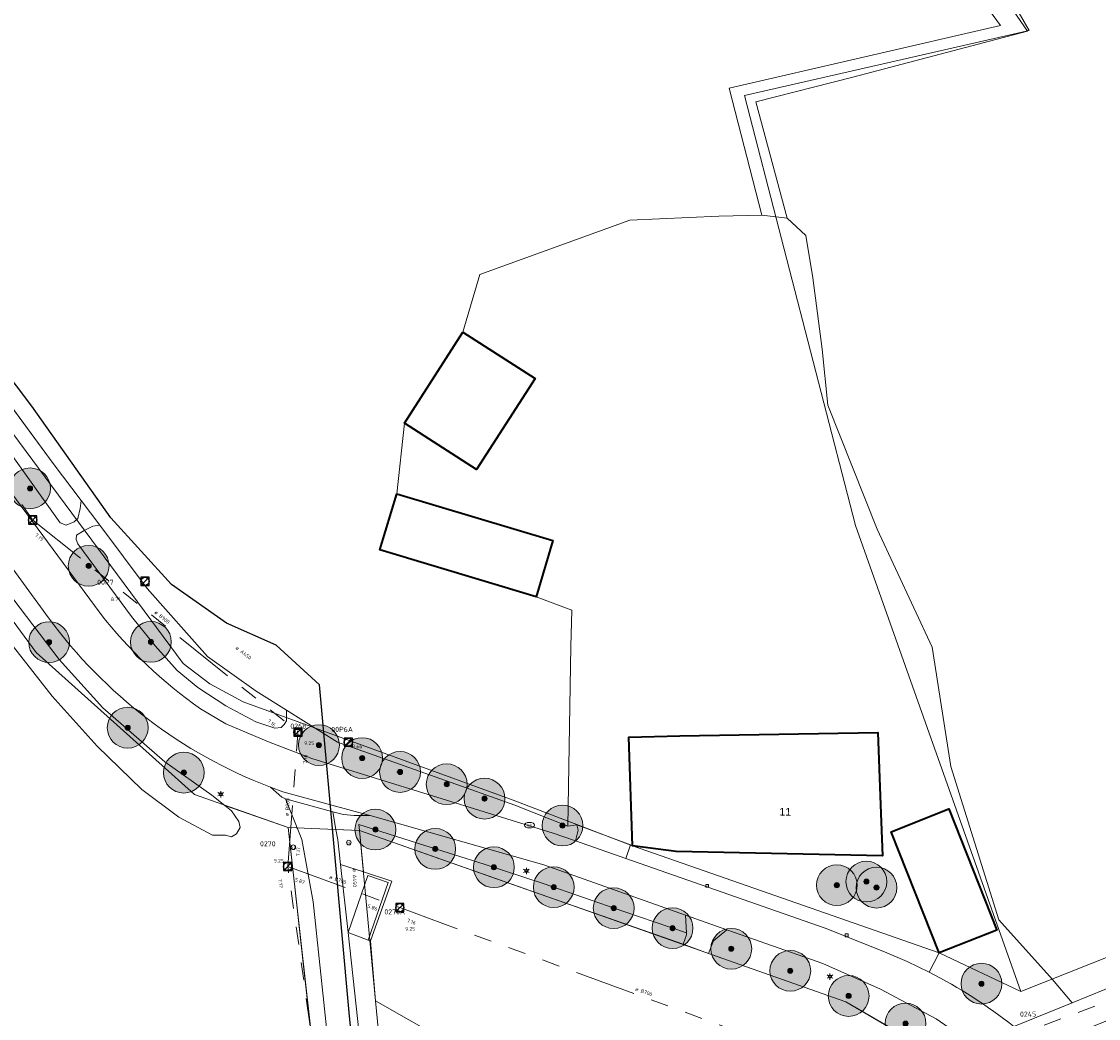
# Model space of a CAD drawing. Header units: metres. Extents: x 163628 to 167855, y 402678 to 405435.
# Tile 175 of 256: x 164832 to 164938, y 403471 to 403569. Entities that reach past the tile are written whole.
import ezdxf
from ezdxf.enums import TextEntityAlignment as Align

# ---------------------------------------------------------------- set-up
doc = ezdxf.new("R2010")
doc.units = ezdxf.units.M
doc.linetypes.add('X-CA190022.004-UO-WHM_Riolering gemeente_NLCS_v0.2$0$RI-GWA', pattern=[18.45, 6, -1.8, 1.75, -1.8, 1.75, -1.8, 1.75, -1.8])
doc.layers.get('0').update_dxf_attribs({"lineweight": 25})
for name, color, linetype, lineweight in [('X-CA190022.004-UO-BGT_Ondergrond$0$GE_201_SHDHek_Lijn_GEM', 253, 'X-CA190022.004-UO-BGT_Ondergrond$0$Hekwerk', 9), ('X-CA190022.004-UO-BGT_Ondergrond$0$GE_203_VGOHaag_Lijn_GEM', 253, 'X-CA190022.004-UO-BGT_Ondergrond$0$Heg', 9), ('X-CA190022.004-UO-BGT_Ondergrond$0$GE_314_WGDRijbaanLokaleweg_Vlak_GEM', 253, 'Continuous', 9), ('X-CA190022.004-UO-BGT_Ondergrond$0$GE_322_WGDInrit_Vlak_GEM', 253, 'Continuous', 9), ('X-CA190022.004-UO-BGT_Ondergrond$0$GE_363_OWGBerm_openverharding_Vlak_GEM', 253, 'Continuous', 9), ('X-CA190022.004-UO-BGT_Ondergrond$0$GE_364_OWGBerm_halfverhard_Vlak_GEM', 253, 'Continuous', 9), ('X-CA190022.004-UO-BGT_Ondergrond$0$GE_367_OWGBerm_groenvoorziening_grasenk_GEM', 253, 'Continuous', 9), ('X-CA190022.004-UO-BGT_Ondergrond$0$GE_401_OTDErf_Vlak_GEM', 253, 'Continuous', 9), ('X-CA190022.004-UO-BGT_Ondergrond$0$GE_4502_GBKN_Huisnummer_Lijn_GEM', 7, 'Continuous', 9), ('X-CA190022.004-UO-BGT_Ondergrond$0$GE_457_BTDHoutwal_Vlak_GEM', 253, 'Continuous', 9), ('X-CA190022.004-UO-BGT_Ondergrond$0$GE_476_BTDGraslandagrarisch_Vlak_GEM', 253, 'Continuous', 9), ('X-CA190022.004-UO-BGT_Ondergrond$0$GE_477_BTDGroenvoorziening_Vlak_GEM', 253, 'Continuous', 9), ('X-CA190022.004-UO-BGT_Ondergrond$0$GE_491_VGOHaag_Inrichtend_Vlak_GEM', 253, 'Continuous', 9), ('X-CA190022.004-UO-BGT_Ondergrond$0$GE_523_WTDGreppel_drogesloot_Vlak_GEM', 253, 'Continuous', 9), ('X-CA190022.004-UO-BGT_Ondergrond$0$GE_601_PNDgrondvlakpand_Vlak_MV_GEM', 34, 'Continuous', 35), ('X-CA190022.004-UO-BGT_Ondergrond$0$GE_814_BRDVerkeersbord_Punt_GEM', 253, 'Continuous', 9), ('X-CA190022.004-UO-BGT_Ondergrond$0$GE_861_PALLichtmast_Punt_GEM', 253, 'Continuous', 9), ('X-CA190022.004-UO-BGT_Ondergrond$0$GE_882_PutBrandkraan_Punt_GEM', 253, 'Continuous', 9), ('X-CA190022.004-UO-BGT_Ondergrond$0$GE_885_PutInspectieofRioolput_Punt_GEM', 253, 'Continuous', 9), ('X-CA190022.004-UO-BGT_Ondergrond$0$GE_886_PutKolk_Punt_GEM', 253, 'Continuous', 9), ('X-CA190022.004-UO-BGT_Ondergrond$0$N-WE-RI-PUT_INSPECTIE-S', 253, 'Continuous', 9), ('X-CA190022.004-UO-DWM_Beplanting$0$B-WE-GR-BOOM-S AFKOMSTIG UIT BGT', 252, 'Continuous', 0), ('X-CA190022.004-UO-KAD_Percelen$0$B-WE-KG-GRENS_PERCEEL-GV', 150, 'Continuous', 9), ('X-CA190022.004-UO-WHM_Riolering gemeente - drukleidingen_v0.1$0$Riool_onder_druk_asbestcement_leidingen_450_hgml', 214, 'X-CA190022.004-UO-WHM_Riolering gemeente - drukleidingen_v0.1$0$1-200 PERSLEIDING', 25), ('X-CA190022.004-UO-WHM_Riolering gemeente_NLCS_v0.2$0$B-WE-RI-BOB-T18', 214, 'Continuous', 15), ('X-CA190022.004-UO-WHM_Riolering gemeente_NLCS_v0.2$0$B-WE-RI-DIAMETER-T18', 214, 'Continuous', 15), ('X-CA190022.004-UO-WHM_Riolering gemeente_NLCS_v0.2$0$B-WE-RI-GWA_TRANSPORTLEIDING-G', 214, 'X-CA190022.004-UO-WHM_Riolering gemeente_NLCS_v0.2$0$RI-GWA', 15), ('X-CA190022.004-UO-WHM_Riolering gemeente_NLCS_v0.2$0$B-WE-RI-PUT-S', 214, 'Continuous', 15), ('X-CA190022.004-UO-WHM_Riolering gemeente_NLCS_v0.2$0$B-WE-RI-PUTDEKSELHOOGTE-T18', 214, 'Continuous', 15), ('X-CA190022.004-UO-WHM_Riolering gemeente_NLCS_v0.2$0$B-WE-RI-PUTNUMMER-T25', 214, 'Continuous', 15)]:
    doc.layers.add(name, color=color, linetype=linetype, lineweight=lineweight)
doc.layers.add('X-CA190022.004-UO-DWM_Beplanting$0$B-WE-GR-BOOM-S AFKOMSTIG UIT BOMENBESTAND GEMEENTE', color=252, linetype='Continuous')
doc.layers.add('X-CA190022.004-UO-DWM_Beplanting$0$N-GV-GR-GRAS-A-200', color=7, linetype='Continuous')
doc.styles.add('X-CA190022.004-UO-BGT_Ondergrond$0$BGT_NAR', font='arial.ttf', dxfattribs={"height": 1})
doc.styles.add('X-CA190022.004-UO-BGT_Ondergrond$0$NLCS-ISO', font='NLCS-ISO.ttf')
doc.styles.add('X-CA190022.004-UO-WHM_Riolering gemeente - drukleidingen_v0.1$0$NLCS-ISO', font='NLCS-ISO.ttf')
doc.styles.add('X-CA190022.004-UO-WHM_Riolering gemeente_NLCS_v0.2$0$NLCS-ISO-M200-T18', font='NLCS-ISO.ttf', dxfattribs={"height": 0.36})
doc.styles.add('X-CA190022.004-UO-WHM_Riolering gemeente_NLCS_v0.2$0$NLCS-ISO-M200-T25', font='NLCS-ISO.ttf', dxfattribs={"height": 0.5})
doc.linetypes.add('X-CA190022.004-UO-BGT_Ondergrond$0$Heg', pattern='A,5,-1.5,[2,dgnlstyle-meierijstad.shx,S=0.007937,R=45,X=0,Y=0],-1.5', length=8)
doc.linetypes.add('X-CA190022.004-UO-BGT_Ondergrond$0$Hekwerk', pattern='A,5,-1.5,[2,dgnlstyle-Veghel.shx,S=0.007937,R=0,X=0,Y=0],-1.5', length=8)
doc.linetypes.add('X-CA190022.004-UO-WHM_Riolering gemeente - drukleidingen_v0.1$0$1-200 PERSLEIDING', pattern='A,1.5,-0.6,["PERS",X-CA190022.004-UO-WHM_Riolering gemeente - drukleidingen_v0.1$0$NLCS-ISO,S=0.24,R=0,X=-0.5,Y=-0.12],-0.65', length=2.75)

# ---------------------------------------------------------------- blocks, each defined once
blk = doc.blocks.new('X-CA190022.004-UO-BGT_Ondergrond$0$SRI-KOLK-SO')
at = {"color": 0, "linetype": 'ByBlock', "lineweight": 18}
blk.add_lwpolyline([(-1.125, -1.125), (1.125, -1.125), (1.125, 1.125), (-1.125, 1.125)], close=True, dxfattribs=at)
at = {"color": 0, "linetype": 'ByBlock', "lineweight": 18, "style": 'X-CA190022.004-UO-BGT_Ondergrond$0$NLCS-ISO'}
blk.add_text('k', height=1.5, dxfattribs=at).set_placement((0, 0), align=Align.MIDDLE_CENTER)
blk = doc.blocks.new('X-CA190022.004-UO-BGT_Ondergrond$0$IMGEOKolk')
at = {"xscale": 5, "yscale": 5, "zscale": 5}
blk.add_blockref('X-CA190022.004-UO-BGT_Ondergrond$0$SRI-KOLK-SO', (0, 0), dxfattribs=at)
blk = doc.blocks.new('X-CA190022.004-UO-BGT_Ondergrond$0$SKL-WATER_BRANDKRAAN_BRANDPUT-SO')
at = {"color": 0, "linetype": 'ByBlock', "lineweight": 18}
blk.add_ellipse((0, 0), major_axis=(2.5, 0), ratio=0.54, dxfattribs=at)
at = {"color": 0, "linetype": 'ByBlock', "lineweight": 18, "style": 'X-CA190022.004-UO-BGT_Ondergrond$0$NLCS-ISO'}
blk.add_text('bk', height=1.5, dxfattribs=at).set_placement((0.16, 0), align=Align.MIDDLE_CENTER)
blk = doc.blocks.new('X-CA190022.004-UO-BGT_Ondergrond$0$IMGEOBrandkraanput')
at = {"xscale": 5, "yscale": 5, "zscale": 5}
blk.add_blockref('X-CA190022.004-UO-BGT_Ondergrond$0$SKL-WATER_BRANDKRAAN_BRANDPUT-SO', (0, 0), dxfattribs=at)
blk = doc.blocks.new('X-CA190022.004-UO-BGT_Ondergrond$0$SIE-WEG_PAAL_VERKEERSBORD-SO')
at = {"linetype": 'ByBlock', "lineweight": 18}
blk.add_circle((0, 0), 1.5, dxfattribs=at)
at = {"linetype": 'ByBlock', "lineweight": 18, "style": 'X-CA190022.004-UO-BGT_Ondergrond$0$NLCS-ISO'}
blk.add_text('vb', height=1.5, dxfattribs=at).set_placement((0, 0.13), align=Align.MIDDLE_CENTER)
blk = doc.blocks.new('X-CA190022.004-UO-BGT_Ondergrond$0$IMGEOVerkeersbord')
at = {"xscale": 5, "yscale": 5, "zscale": 5}
blk.add_blockref('X-CA190022.004-UO-BGT_Ondergrond$0$SIE-WEG_PAAL_VERKEERSBORD-SO', (0, 0), dxfattribs=at)
blk = doc.blocks.new('X-CA190022.004-UO-BGT_Ondergrond$0$SRI-PUT_INSPECTIEPUT_RIOOLPUT-SO')
at = {"color": 0, "linetype": 'ByBlock', "lineweight": 18}
blk.add_lwpolyline([(-1.12, -1.12), (1.12, -1.12), (1.12, 1.12), (-1.12, 1.12)], close=True, dxfattribs=at)
at = {"color": 0, "linetype": 'ByBlock', "lineweight": 18, "style": 'X-CA190022.004-UO-BGT_Ondergrond$0$NLCS-ISO'}
blk.add_text('r', height=1.5, dxfattribs=at).set_placement((0, 0.28), align=Align.MIDDLE_CENTER)
blk = doc.blocks.new('X-CA190022.004-UO-BGT_Ondergrond$0$IMGEOInspectierioolput')
at = {"layer": 'X-CA190022.004-UO-BGT_Ondergrond$0$N-WE-RI-PUT_INSPECTIE-S', "xscale": 10, "yscale": 10, "zscale": 10}
blk.add_blockref('X-CA190022.004-UO-BGT_Ondergrond$0$SRI-PUT_INSPECTIEPUT_RIOOLPUT-SO', (0, 0), dxfattribs=at)
blk = doc.blocks.new('X-CA190022.004-UO-BGT_Ondergrond$0$N-SIE-WEG_LICHTMAST-SO')
h = blk.add_hatch(color=256)
h.paths.add_polyline_path([(1.16, 0.5, 0.658505), (-1.16, 0.5)])
h.paths.add_polyline_path([(-1.16, -0.5, 0.658505), (1.16, -0.5)])
at = {"flags": 128}
for points in [[(-2.19, 1.27), (-1.1, 0.63)], [(-1.16, 0.5), (1.16, 0.5)], [(0, 1.27), (0, 2.53)], [(1.1, 0.63), (2.19, 1.27)], [(-2.19, -1.27), (-1.1, -0.63)], [(-1.16, -0.5), (1.16, -0.5)], [(0, -1.27), (0, -2.53)], [(2.19, -1.27), (1.1, -0.63)]]:
    blk.add_lwpolyline(points, dxfattribs=at)
at = {"ltscale": 0.5}
blk.add_circle((0, 0), 1.27, dxfattribs=at)
at = {"style": 'X-CA190022.004-UO-BGT_Ondergrond$0$NLCS-ISO'}
blk.add_attdef('TYPE', text='', height=1.8, dxfattribs=at).set_placement((0, 2.53), align=Align.BOTTOM_CENTER)
blk = doc.blocks.new('X-CA190022.004-UO-BGT_Ondergrond$0$IMGEOLichtmastpaal')
at = {"xscale": 5, "yscale": 5, "zscale": 5}
blk.add_blockref('X-CA190022.004-UO-BGT_Ondergrond$0$N-SIE-WEG_LICHTMAST-SO', (0, 6.4), dxfattribs=at)
blk = doc.blocks.new('X-CA190022.004-UO-WHM_Riolering gemeente_NLCS_v0.2$0$B-SRI-PUT_BETON-SO')
blk.add_line((-1.41, -1.41), (1.41, 1.41))
at = {"lineweight": -3, "flags": 128}
blk.add_lwpolyline([(2, -2), (2, 2), (-2, 2), (-2, -2)], close=True, dxfattribs=at)
at = {"lineweight": -3}
blk.add_circle((0, 0), 2, dxfattribs=at)
blk = doc.blocks.new('X-CA190022.004-UO-DWM_Beplanting$0$SGR-BOOM_01-SO')
at = {"linetype": 'ByBlock', "lineweight": 18}
h = blk.add_hatch(color=0, dxfattribs=at)
h.dxf.hatch_style = 1
edge = h.paths.add_edge_path()
edge.add_arc((0, 0), 0.25, 0, 360)
at = {"color": 0, "linetype": 'ByBlock', "lineweight": 18}
for radius in [2, 0.25]:
    blk.add_circle((0, 0), radius, dxfattribs=at)
blk = doc.blocks.new('X-CA190022.004-UO-DWM_Beplanting$0$IMGEOBoom')
at = {"transparency": 33554457}
h = blk.add_hatch(color=256, dxfattribs=at)
h.dxf.hatch_style = 1
edge = h.paths.add_edge_path()
edge.add_arc((0, 0), 100, 0, 360)
edge = h.paths.add_edge_path(flags=17)
edge.add_arc((0, 0), 12.5, 0, 360)
h = blk.add_hatch()
h.set_pattern_fill('ANGLE', color=256)
h.set_pattern_definition([(0, (0, 0), (0, 6.985), [5.08, -1.905]), (90, (0, 0), (-6.985, 4e-16), [5.08, -1.905])])
edge = h.paths.add_edge_path(flags=17)
edge.add_arc((0, 0), 12.5, 0, 360)
at = {"layer": 'X-CA190022.004-UO-DWM_Beplanting$0$N-GV-GR-GRAS-A-200'}
h = blk.add_hatch(color=256, dxfattribs=at)
h.dxf.hatch_style = 1
edge = h.paths.add_edge_path(flags=17)
edge.add_arc((0, 0), 12.5, 0, 360)
at = {"xscale": 50, "yscale": 50, "zscale": 50}
blk.add_blockref('X-CA190022.004-UO-DWM_Beplanting$0$SGR-BOOM_01-SO', (0, 0), dxfattribs=at)

msp = doc.modelspace()

# ---------------------------------------------------------------- linework, layer by layer
at = {"layer": 'X-CA190022.004-UO-BGT_Ondergrond$0$GE_201_SHDHek_Lijn_GEM'}
for p, q in [((164835.006, 403525.555), (164824.925, 403539.208)), ((164837.744, 403521.908), (164835.006, 403525.555)), ((164839.557, 403519.494), (164837.744, 403521.908)), ((164844.213, 403513.292), (164839.557, 403519.494)), ((164850.127, 403506.624), (164844.213, 403513.292)), ((164854.889, 403503.211), (164850.127, 403506.624)), ((164857.876, 403501.339), (164854.889, 403503.211)), ((164862.867, 403498.211), (164857.876, 403501.339)), ((164862.867, 403498.211), (164875.49, 403493.73)), ((164875.49, 403493.73), (164880.259, 403492.023)), ((164880.259, 403492.023), (164885.472, 403489.976))]:
    msp.add_line(p, q, dxfattribs=at)
at = {"layer": 'X-CA190022.004-UO-BGT_Ondergrond$0$GE_203_VGOHaag_Lijn_GEM'}
for p, q in [((164885.753, 403507.603), (164885.472, 403489.976)), ((164865.033, 403489.542), (164864.977, 403490.129)), ((164864.977, 403490.129), (164871.434, 403488.077)), ((164865.033, 403489.542), (164864.977, 403490.129)), ((164864.977, 403490.129), (164871.434, 403488.077)), ((164871.434, 403488.077), (164877.253, 403486.246)), ((164871.434, 403488.077), (164877.253, 403486.246)), ((164877.253, 403486.246), (164883.051, 403484.338)), ((164877.253, 403486.246), (164883.051, 403484.338)), ((164883.051, 403484.338), (164890.961, 403481.595)), ((164883.051, 403484.338), (164890.961, 403481.595)), ((164890.961, 403481.595), (164897.104, 403479.51)), ((164890.961, 403481.595), (164897.104, 403479.51))]:
    msp.add_line(p, q, dxfattribs=at)
at = {"layer": 'X-CA190022.004-UO-BGT_Ondergrond$0$GE_314_WGDRijbaanLokaleweg_Vlak_GEM', "flags": 128}
for points in [[(164834.55, 403510.41), (164808.003, 403546.836), (164807.381, 403547.69), (164810.555, 403550.158), (164811.257, 403549.212), (164839.612, 403510.857)], [(164849.45, 403501.48), (164851.936, 403500.024), (164856.119, 403498.253), (164860.35, 403496.6), (164884.04, 403489.29), (164886.233, 403488.525), (164891.154, 403486.808), (164910.72, 403479.98), (164916.523, 403477.659), (164918.743, 403476.711), (164920.915, 403475.659)], [(164987.254, 403490.483), (164936.523, 403470.173), (164931.67, 403468.23), (164930.468, 403469.305), (164929.218, 403470.324), (164934.918, 403472.65), (164986.179, 403493.565), (164995.617, 403497.416), (165006.079, 403501.684), (165007.2, 403498.468), (164987.254, 403490.483)], [(164857.52, 403493.35), (164864.96, 403491.33), (164866.075, 403491.013), (164864.505, 403491.026), (164863.464, 403491.106), (164862.425, 403491.384), (164857.796, 403492.658), (164857.424, 403492.813), (164856.308, 403493.795), (164857.52, 403493.35)], [(164926.095, 403467.899), (164925.6, 403468.29), (164921.589, 403471.078), (164916.13, 403474), (164910.48, 403476.49), (164901.8, 403479.56), (164901.063, 403479.821), (164896.994, 403481.26), (164883.11, 403486.17), (164866.075, 403491.013), (164864.96, 403491.33), (164857.52, 403493.35), (164856.308, 403493.795)], [(164869.825, 403427.584), (164865.083, 403427.02), (164865.527, 403427.87), (164865.922, 403428.627), (164864.796, 403438.978), (164864.735, 403439.533), (164863.473, 403453.96), (164862.494, 403463.715), (164861.594, 403472.05), (164860.502, 403482.569), (164859.39, 403488.66), (164858.936, 403489.798), (164857.796, 403492.658), (164862.425, 403491.384), (164862.732, 403489.638), (164862.91, 403488.63), (164863.18, 403486.203), (164863.92, 403479.557), (164865.637, 403463.889)]]:
    msp.add_lwpolyline(points, dxfattribs=at)
at = {"layer": 'X-CA190022.004-UO-BGT_Ondergrond$0$GE_314_WGDRijbaanLokaleweg_Vlak_GEM'}
msp.add_arc((164875.658, 403538.826), 45.624, 217.80859, 234.94013, dxfattribs=at)
at = {"layer": 'X-CA190022.004-UO-BGT_Ondergrond$0$GE_314_WGDRijbaanLokaleweg_Vlak_GEM', "extrusion": (0, 0, -1)}
for centre, radius, start, end in [((-164873.433, 403538.775), 48.129, 290.84303, 323.88964), ((-164897.396, 403429.927), 51.426, 117.21594, 128.2287)]:
    msp.add_arc(centre, radius, start, end, dxfattribs=at)
at = {"layer": 'X-CA190022.004-UO-BGT_Ondergrond$0$GE_322_WGDInrit_Vlak_GEM', "flags": 128}
for points in [[(164886.356, 403490.097), (164891.617, 403488.132), (164891.154, 403486.808), (164886.233, 403488.525), (164886.482, 403489.587), (164886.356, 403490.097)], [(164865.417, 403485.488), (164868.22, 403484.592), (164866.102, 403478.713), (164865.898, 403478.792), (164867.848, 403484.455), (164865.862, 403485.139), (164863.92, 403479.557), (164863.18, 403486.203), (164865.417, 403485.488)], [(164867.848, 403484.455), (164865.898, 403478.792), (164863.92, 403479.557), (164865.862, 403485.139), (164867.848, 403484.455)], [(164901.063, 403479.821), (164899.744, 403478.738), (164899.256, 403477.5), (164896.779, 403478.393), (164897.115, 403479.326), (164897.104, 403479.51), (164896.994, 403481.26), (164901.063, 403479.821)]]:
    msp.add_lwpolyline(points, dxfattribs=at)
at = {"layer": 'X-CA190022.004-UO-BGT_Ondergrond$0$GE_363_OWGBerm_openverharding_Vlak_GEM', "flags": 128}
msp.add_lwpolyline([(164891.81, 403488.06), (164921.88, 403477.54), (164920.915, 403475.659), (164918.743, 403476.711), (164916.523, 403477.659), (164910.72, 403479.98), (164891.154, 403486.808), (164891.617, 403488.132), (164891.81, 403488.06)], dxfattribs=at)
at = {"layer": 'X-CA190022.004-UO-BGT_Ondergrond$0$GE_364_OWGBerm_halfverhard_Vlak_GEM', "flags": 128}
for points in [[(164866.075, 403491.013), (164883.11, 403486.17), (164896.994, 403481.26), (164897.104, 403479.51), (164890.961, 403481.595), (164883.051, 403484.338), (164877.253, 403486.246), (164871.434, 403488.077), (164864.977, 403490.129), (164865.033, 403489.542), (164862.732, 403489.638), (164862.425, 403491.384), (164863.464, 403491.106), (164864.505, 403491.026), (164866.075, 403491.013)], [(164865.033, 403489.542), (164865.417, 403485.488), (164863.18, 403486.203), (164862.91, 403488.63), (164862.732, 403489.638), (164865.033, 403489.542)]]:
    msp.add_lwpolyline(points, dxfattribs=at)
at = {"layer": 'X-CA190022.004-UO-BGT_Ondergrond$0$GE_367_OWGBerm_groenvoorziening_grasenk_GEM', "flags": 128}
for points in [[(164839.612, 403510.857), (164811.257, 403549.212), (164810.555, 403550.158), (164809.934, 403550.997), (164808.24, 403553.281), (164808.297, 403554.21), (164810.26, 403555.972), (164811.274, 403557.307), (164812.075, 403556.422), (164814.494, 403553.261), (164816.43, 403550.653), (164815.615, 403550.561)], [(164808.003, 403546.836), (164834.55, 403510.41)], [(164830.712, 403526.694), (164835.681, 403519.727), (164836.281, 403519.489), (164837.046, 403519.832), (164837.429, 403520.159), (164837.65, 403521.141), (164837.744, 403521.908), (164839.557, 403519.494), (164838.889, 403519.401), (164838.027, 403518.992), (164837.297, 403518.503), (164837.242, 403518.103), (164837.422, 403517.683), (164842.663, 403510.552), (164845.003, 403507.652), (164847.145, 403505.243), (164849.179, 403503.581), (164851.94, 403501.79), (164854.885, 403500.198), (164856.74, 403499.574), (164857.341, 403499.645), (164857.651, 403499.954), (164857.87, 403500.317), (164857.872, 403500.936), (164857.876, 403501.339), (164862.867, 403498.211), (164875.49, 403493.73), (164880.259, 403492.023), (164885.472, 403489.976), (164886.356, 403490.097), (164886.482, 403489.587), (164886.233, 403488.525), (164884.04, 403489.29), (164860.35, 403496.6), (164856.119, 403498.253), (164851.936, 403500.024), (164849.45, 403501.48)], [(164856.308, 403493.795), (164857.424, 403492.813), (164857.796, 403492.658), (164858.936, 403489.798), (164858.048, 403489.835), (164851.832, 403492), (164850.551, 403493.02), (164845.955, 403496.291), (164839.854, 403501.586), (164835.589, 403506.33), (164829.767, 403513.937)], [(164859.39, 403488.66), (164860.502, 403482.569), (164861.594, 403472.05), (164862.494, 403463.715), (164863.473, 403453.96), (164864.735, 403439.533), (164864.796, 403438.978), (164863.804, 403440.157), (164863.666, 403441.296), (164862.249, 403453.006), (164860.686, 403466.129), (164859.593, 403475.949), (164858.863, 403482.515), (164858.048, 403489.835), (164858.936, 403489.798), (164859.39, 403488.66)], [(164866.612, 403472.854), (164867.38, 403464.74), (164867.508, 403463.249), (164865.637, 403463.889), (164863.92, 403479.557), (164865.898, 403478.792), (164866.102, 403478.713), (164866.612, 403472.854)], [(164927.499, 403465.805), (164925.819, 403465.518), (164925.189, 403465.167), (164924.085, 403466.159), (164921.671, 403467.512), (164912.727, 403472.756), (164899.56, 403477.39), (164899.256, 403477.5), (164899.744, 403478.738), (164901.063, 403479.821), (164901.8, 403479.56)], [(164901.8, 403479.56), (164910.48, 403476.49), (164916.13, 403474), (164921.589, 403471.078), (164925.6, 403468.29), (164926.095, 403467.899)]]:
    msp.add_lwpolyline(points, dxfattribs=at)
at = {"layer": 'X-CA190022.004-UO-BGT_Ondergrond$0$GE_367_OWGBerm_groenvoorziening_grasenk_GEM', "extrusion": (0, 0, -1)}
msp.add_arc((-164875.658, 403538.826), 45.624, 305.05987, 322.19141, dxfattribs=at)
at = {"layer": 'X-CA190022.004-UO-BGT_Ondergrond$0$GE_367_OWGBerm_groenvoorziening_grasenk_GEM'}
msp.add_arc((164873.433, 403538.775), 48.129, 216.11036, 249.15697, dxfattribs=at)
at = {"layer": 'X-CA190022.004-UO-BGT_Ondergrond$0$GE_401_OTDErf_Vlak_GEM', "flags": 128}
for points in [[(164920.915, 403475.659), (164921.88, 403477.54), (164891.81, 403488.06), (164891.617, 403488.132), (164886.356, 403490.097), (164885.472, 403489.976), (164885.753, 403507.603), (164885.854, 403511.176), (164882.36, 403512.47), (164884.01, 403517.98), (164868.69, 403522.58), (164869.445, 403529.519), (164876.522, 403524.975), (164882.255, 403533.901), (164875.177, 403538.446), (164876.838, 403544.078), (164891.543, 403549.408), (164900.274, 403549.805), (164904.503, 403549.906), (164906.965, 403549.622), (164908.801, 403547.901), (164909.489, 403543.772), (164910.407, 403536.775), (164910.98, 403531.269), (164915.798, 403519.11), (164921.189, 403507.524)], [(164827.881, 403511.643), (164834.892, 403502.714), (164839.324, 403497.819), (164843.689, 403493.586), (164847.328, 403490.874), (164850.635, 403489.088), (164851.906, 403489.103), (164852.488, 403488.938), (164852.962, 403489.209), (164853.346, 403489.845), (164853.202, 403490.428), (164852.477, 403491.486), (164851.832, 403492), (164858.048, 403489.835), (164858.863, 403482.515), (164859.593, 403475.949), (164860.686, 403466.129)], [(164921.189, 403507.524), (164923.024, 403495.824), (164927.727, 403480.797), (164933.004, 403474.947), (164934.918, 403472.65), (164929.218, 403470.324)], [(164891.81, 403488.06), (164891.45, 403498.69), (164896.45, 403498.85), (164915.876, 403499.151), (164916.142, 403492.056), (164916.33, 403487.06), (164896.1, 403487.49), (164891.81, 403488.06)], [(164921.88, 403477.54), (164917.17, 403489.43), (164922.83, 403491.66), (164927.53, 403479.77), (164921.88, 403477.54)], [(164867.38, 403464.74), (164866.612, 403472.854), (164866.102, 403478.713), (164868.22, 403484.592), (164865.417, 403485.488), (164865.033, 403489.542), (164880.806, 403483.99), (164896.779, 403478.393), (164899.256, 403477.5), (164899.56, 403477.39), (164912.727, 403472.756), (164921.671, 403467.512)]]:
    msp.add_lwpolyline(points, dxfattribs=at)
at = {"layer": 'X-CA190022.004-UO-BGT_Ondergrond$0$GE_401_OTDErf_Vlak_GEM'}
msp.add_arc((164897.396, 403429.927), 51.426, 51.7713, 62.78406, dxfattribs=at)
at = {"layer": 'X-CA190022.004-UO-BGT_Ondergrond$0$GE_457_BTDHoutwal_Vlak_GEM', "flags": 128}
msp.add_lwpolyline([(164900.508, 403610.843), (164900.949, 403610.211), (164906.785, 403601.862), (164911.612, 403595.006), (164927.087, 403573.025), (164930.559, 403567.954), (164913.414, 403563.445), (164903.889, 403561.032), (164906.965, 403549.622), (164904.503, 403549.906), (164901.285, 403562.366), (164927.892, 403568.525), (164926.203, 403570.84), (164898.003, 403609.583), (164900.508, 403610.843)], dxfattribs=at)
at = {"layer": 'X-CA190022.004-UO-BGT_Ondergrond$0$GE_476_BTDGraslandagrarisch_Vlak_GEM', "flags": 128}
for points in [[(164986.179, 403493.565), (164934.918, 403472.65), (164933.004, 403474.947), (164927.727, 403480.797), (164923.024, 403495.824), (164921.189, 403507.524), (164915.798, 403519.11), (164910.98, 403531.269), (164910.407, 403536.775), (164909.489, 403543.772), (164908.801, 403547.901), (164906.965, 403549.622), (164903.889, 403561.032), (164913.414, 403563.445), (164930.559, 403567.954), (164927.087, 403573.025), (164956.907, 403597.073)], [(164926.203, 403570.84), (164927.892, 403568.525), (164901.285, 403562.366)], [(164901.285, 403562.366), (164904.503, 403549.906), (164900.274, 403549.805), (164891.543, 403549.408), (164876.838, 403544.078), (164875.177, 403538.446), (164869.445, 403529.519), (164868.69, 403522.58), (164867.02, 403517.08), (164882.36, 403512.47), (164885.854, 403511.176), (164885.753, 403507.603), (164885.472, 403489.976), (164880.259, 403492.023), (164875.49, 403493.73), (164862.867, 403498.211), (164857.876, 403501.339), (164854.889, 403503.211), (164850.127, 403506.624), (164844.213, 403513.292), (164839.557, 403519.494), (164837.744, 403521.908), (164835.006, 403525.555), (164824.925, 403539.208)]]:
    msp.add_lwpolyline(points, dxfattribs=at)
at = {"layer": 'X-CA190022.004-UO-BGT_Ondergrond$0$GE_477_BTDGroenvoorziening_Vlak_GEM', "flags": 128}
msp.add_lwpolyline([(164877.253, 403486.246), (164883.051, 403484.338), (164890.961, 403481.595), (164897.104, 403479.51), (164897.115, 403479.326), (164896.779, 403478.393), (164880.806, 403483.99), (164865.033, 403489.542), (164864.977, 403490.129), (164871.434, 403488.077), (164877.253, 403486.246)], dxfattribs=at)
at = {"layer": 'X-CA190022.004-UO-BGT_Ondergrond$0$GE_491_VGOHaag_Inrichtend_Vlak_GEM', "flags": 128}
msp.add_lwpolyline([(164865.033, 403489.542), (164864.977, 403490.129), (164871.434, 403488.077), (164877.253, 403486.246), (164883.051, 403484.338), (164890.961, 403481.595), (164897.104, 403479.51), (164897.115, 403479.326), (164896.779, 403478.393), (164880.806, 403483.99), (164865.033, 403489.542)], dxfattribs=at)
at = {"layer": 'X-CA190022.004-UO-BGT_Ondergrond$0$GE_523_WTDGreppel_drogesloot_Vlak_GEM', "flags": 128}
for points in [[(164816.43, 403550.653), (164824.925, 403539.208), (164835.006, 403525.555), (164837.744, 403521.908), (164837.65, 403521.141), (164837.429, 403520.159), (164837.046, 403519.832), (164836.281, 403519.489), (164835.681, 403519.727), (164830.712, 403526.694), (164822.388, 403537.856), (164814.32, 403549.236), (164814.139, 403549.655), (164814.194, 403550.055), (164814.577, 403550.382), (164815.615, 403550.561), (164816.43, 403550.653)], [(164839.557, 403519.494), (164844.213, 403513.292), (164850.127, 403506.624), (164854.889, 403503.211), (164857.876, 403501.339), (164857.872, 403500.936), (164857.87, 403500.317), (164857.651, 403499.954), (164857.341, 403499.645), (164856.74, 403499.574), (164854.885, 403500.198), (164851.94, 403501.79), (164849.179, 403503.581), (164847.145, 403505.243), (164845.003, 403507.652), (164842.663, 403510.552), (164837.422, 403517.683), (164837.242, 403518.103), (164837.297, 403518.503), (164838.027, 403518.992), (164838.889, 403519.401), (164839.557, 403519.494)], [(164829.767, 403513.937), (164835.589, 403506.33), (164839.854, 403501.586), (164845.955, 403496.291), (164850.551, 403493.02), (164851.832, 403492), (164852.477, 403491.486), (164853.202, 403490.428), (164853.346, 403489.845), (164852.962, 403489.209), (164852.488, 403488.938), (164851.906, 403489.103), (164850.635, 403489.088), (164847.328, 403490.874), (164843.689, 403493.586), (164839.324, 403497.819), (164834.892, 403502.714), (164827.881, 403511.643)]]:
    msp.add_lwpolyline(points, dxfattribs=at)
at = {"layer": 'X-CA190022.004-UO-BGT_Ondergrond$0$GE_601_PNDgrondvlakpand_Vlak_MV_GEM', "flags": 128}
for points in [[(164875.177, 403538.446), (164882.255, 403533.901), (164876.522, 403524.975), (164869.445, 403529.519), (164875.177, 403538.446)], [(164868.69, 403522.58), (164884.01, 403517.98), (164882.36, 403512.47), (164867.02, 403517.08), (164868.69, 403522.58)], [(164896.45, 403498.85), (164915.876, 403499.151), (164916.142, 403492.056), (164916.33, 403487.06), (164896.1, 403487.49), (164891.81, 403488.06), (164891.45, 403498.69), (164896.45, 403498.85)], [(164921.88, 403477.54), (164917.17, 403489.43), (164922.83, 403491.66), (164927.53, 403479.77), (164921.88, 403477.54)]]:
    msp.add_lwpolyline(points, dxfattribs=at)
at = {"layer": 'X-CA190022.004-UO-KAD_Percelen$0$B-WE-KG-GRENS_PERCEEL-GV', "flags": 128}
for points in [[(164819.546, 403567.881), (164818.291, 403564.405), (164817.529, 403559.372), (164812.884, 403553.196), (164819.424, 403544.122), (164847.738, 403505.918), (164850.36, 403503.946), (164853.636, 403502.187), (164880.122, 403492.516), (164891.81, 403488.06), (164921.88, 403477.54), (164929.892, 403473.773), (164913.679, 403519.457), (164902.78, 403561.659), (164930.713, 403568.012), (164926.596, 403575.181), (164900.08, 403610.457), (164822.987, 403573.331)], [(164980.253, 403538.935), (164974.103, 403553.839), (164971.563, 403560.24), (164956.674, 403597.762), (164926.596, 403575.181), (164930.713, 403568.012), (164902.78, 403561.659), (164913.679, 403519.457), (164929.892, 403473.773), (164995.489, 403499.804), (164988.445, 403517.858), (164985.048, 403526.866), (164984.835, 403526.786), (164984.326, 403526.583), (164979.514, 403538.624), (164980.053, 403538.839)], [(164866.612, 403472.854), (164906.278, 403450.229), (164914.403, 403455.632), (164926.724, 403463.811), (164924.085, 403466.159), (164912.727, 403472.756), (164865.033, 403489.542)], [(164866.612, 403472.854), (164867.38, 403464.74), (164867.57, 403462.53), (164871.654, 403428.532), (164875.72, 403430.96), (164887.02, 403437.53), (164906.278, 403450.229)]]:
    msp.add_lwpolyline(points, close=True, dxfattribs=at)
for points in [[(164995.489, 403499.804), (164929.892, 403473.773), (164921.88, 403477.54), (164891.81, 403488.06), (164880.122, 403492.516), (164853.636, 403502.187), (164850.36, 403503.946), (164847.738, 403505.918), (164819.424, 403544.122), (164812.884, 403553.196), (164799.538, 403571.715), (164789.551, 403566.923), (164790.783, 403565.26), (164802.649, 403548.73), (164808.436, 403540.853), (164833.316, 403507.004), (164848.867, 403493.07), (164858.048, 403489.835), (164865.033, 403489.542), (164912.727, 403472.756), (164924.085, 403466.159)], [(164860.969, 403463.589), (164858.048, 403489.835), (164848.867, 403493.07), (164833.316, 403507.004), (164808.436, 403540.853), (164802.649, 403548.73), (164793.081, 403543.524), (164789.839, 403542.878), (164787.928, 403542.792), (164774.138, 403545.724), (164771.263, 403545.786), (164766.236, 403544.544), (164758.78, 403541.048), (164619.909, 403474.821)], [(164867.38, 403464.74), (164866.612, 403472.854), (164865.033, 403489.542), (164858.048, 403489.835), (164860.969, 403463.589)]]:
    msp.add_lwpolyline(points, dxfattribs=at)
at = {"layer": 'X-CA190022.004-UO-WHM_Riolering gemeente - drukleidingen_v0.1$0$Riool_onder_druk_asbestcement_leidingen_450_hgml', "flags": 128}
msp.add_lwpolyline([(164814.8, 403149.632), (164811.936, 403148.48), (164810.656, 403148.064), (164805.744, 403146.752), (164797.952, 403144.672), (164797.392, 403144.736), (164796.848, 403144.992), (164796.368, 403145.472), (164795.712, 403146.912), (164793.088, 403155.296), (164786.528, 403176), (164778.416, 403203.104), (164770.368, 403228.32), (164765.728, 403243.008), (164757.856, 403266.944), (164752.336, 403282.048), (164749.424, 403291.072), (164747.808, 403296.352), (164747.856, 403299.424), (164750.736, 403303.104), (164756.128, 403311.168), (164768.08, 403329.696), (164783.296, 403353.248), (164790.832, 403364.96), (164794.416, 403370.624), (164799.328, 403376.576), (164810.256, 403387.424), (164822.624, 403398.208), (164848.768, 403416.704), (164864.032, 403425.632), (164868.352, 403428.416), (164864.032, 403471.712), (164861.12, 403503.84), (164856.864, 403507.744), (164851.984, 403509.888), (164846.608, 403513.664), (164840.64, 403520.224), (164832.896, 403531.168), (164828.368, 403537.152), (164816.752, 403554.336), (164814.592, 403557.472), (164814.16, 403558.112), (164813.584, 403558.944)], dxfattribs=at)
at = {"layer": 'X-CA190022.004-UO-WHM_Riolering gemeente_NLCS_v0.2$0$B-WE-RI-GWA_TRANSPORTLEIDING-G'}
for p, q in [((164812.992, 403548.992), (164832.992, 403520)), ((164832.992, 403520), (164859.008, 403499.2)), ((164858, 403486.016), (164859.008, 403499.2)), ((164979.008, 403488), (164931.008, 403470.016)), ((164865.792, 403430.592), (164858, 403486.016)), ((164858, 403486.016), (164868.992, 403481.984)), ((164868.992, 403481.984), (164918, 403464))]:
    msp.add_line(p, q, dxfattribs=at)

# ---------------------------------------------------------------- block references
at = {"layer": 'X-CA190022.004-UO-BGT_Ondergrond$0$GE_814_BRDVerkeersbord_Punt_GEM', "xscale": 0.03, "yscale": 0.03, "zscale": 0.02}
for p in [(164863.995, 403488.365), (164858.549, 403487.905)]:
    msp.add_blockref('X-CA190022.004-UO-BGT_Ondergrond$0$IMGEOVerkeersbord', p, dxfattribs=at)
at = {"layer": 'X-CA190022.004-UO-BGT_Ondergrond$0$GE_861_PALLichtmast_Punt_GEM', "xscale": 0.025, "yscale": 0.025, "zscale": 0.025}
for p in [(164851.432, 403492.945), (164881.404, 403485.427), (164911.174, 403475.064)]:
    msp.add_blockref('X-CA190022.004-UO-BGT_Ondergrond$0$IMGEOLichtmastpaal', p, dxfattribs=at)
at = {"layer": 'X-CA190022.004-UO-BGT_Ondergrond$0$GE_882_PutBrandkraan_Punt_GEM', "xscale": 0.04, "yscale": 0.04, "zscale": 0.02}
msp.add_blockref('X-CA190022.004-UO-BGT_Ondergrond$0$IMGEOBrandkraanput', (164881.704, 403490.073), dxfattribs=at)
at = {"layer": 'X-CA190022.004-UO-BGT_Ondergrond$0$GE_885_PutInspectieofRioolput_Punt_GEM', "xscale": 0.025, "yscale": 0.025, "zscale": 0.025}
msp.add_blockref('X-CA190022.004-UO-BGT_Ondergrond$0$IMGEOInspectierioolput', (164859.003, 403499.193), dxfattribs=at)
at = {"layer": 'X-CA190022.004-UO-BGT_Ondergrond$0$GE_886_PutKolk_Punt_GEM', "xscale": 0.025, "yscale": 0.025, "zscale": 0.025}
for p in [(164899.13, 403484.129), (164912.82, 403479.261)]:
    msp.add_blockref('X-CA190022.004-UO-BGT_Ondergrond$0$IMGEOKolk', p, dxfattribs=at)
at = {"layer": 'X-CA190022.004-UO-DWM_Beplanting$0$B-WE-GR-BOOM-S AFKOMSTIG UIT BGT', "xscale": 0.02, "yscale": 0.02, "zscale": 0.02}
for p in [(164832.727, 403523.11), (164838.477, 403515.509), (164834.598, 403508.028), (164844.582, 403508.048), (164842.304, 403499.634), (164861.061, 403497.929), (164865.294, 403496.651), (164847.808, 403495.226), (164869.013, 403495.291), (164873.589, 403494.085), (164877.303, 403492.677), (164866.593, 403489.64), (164884.943, 403490.034), (164872.468, 403487.743), (164878.22, 403485.944), (164914.747, 403484.538), (164884.087, 403483.994), (164911.852, 403484.184), (164915.739, 403483.948), (164889.968, 403481.933), (164895.741, 403479.968), (164901.498, 403477.951), (164907.286, 403475.783), (164926.031, 403474.525), (164913.008, 403473.321), (164918.589, 403470.614)]:
    msp.add_blockref('X-CA190022.004-UO-DWM_Beplanting$0$IMGEOBoom', p, dxfattribs=at)
at = {"layer": 'X-CA190022.004-UO-DWM_Beplanting$0$B-WE-GR-BOOM-S AFKOMSTIG UIT BOMENBESTAND GEMEENTE', "xscale": 0.02, "yscale": 0.02, "zscale": 0.02}
for p in [(164832.727, 403523.11), (164838.477, 403515.509), (164834.598, 403508.028), (164844.582, 403508.048), (164842.304, 403499.634), (164861.061, 403497.929), (164865.294, 403496.651), (164847.808, 403495.226), (164869.013, 403495.291)]:
    msp.add_blockref('X-CA190022.004-UO-DWM_Beplanting$0$IMGEOBoom', p, dxfattribs=at)
at = {"layer": 'X-CA190022.004-UO-WHM_Riolering gemeente_NLCS_v0.2$0$B-WE-RI-PUT-S', "xscale": 0.2, "yscale": 0.2, "zscale": 0.2}
for p in [(164832.992, 403520), (164844, 403513.984), (164859.008, 403499.2), (164863.936, 403498.208), (164858, 403486.016), (164868.992, 403481.984)]:
    msp.add_blockref('X-CA190022.004-UO-WHM_Riolering gemeente_NLCS_v0.2$0$B-SRI-PUT_BETON-SO', p, dxfattribs=at)

# ---------------------------------------------------------------- texts
at = {"layer": 'X-CA190022.004-UO-BGT_Ondergrond$0$GE_4502_GBKN_Huisnummer_Lijn_GEM', "style": 'X-CA190022.004-UO-BGT_Ondergrond$0$BGT_NAR'}
msp.add_text('11', height=0.75, rotation=358.8, dxfattribs=at).set_placement((164906.786, 403491.389), align=Align.MIDDLE_CENTER)
at = {"layer": 'X-CA190022.004-UO-WHM_Riolering gemeente_NLCS_v0.2$0$B-WE-RI-BOB-T18', "style": 'X-CA190022.004-UO-WHM_Riolering gemeente_NLCS_v0.2$0$NLCS-ISO-M200-T18'}
for s, rotation, p in [('7.19', 321.3307, (164833.172, 403518.454)), ('7.16', 321.3307, (164855.967, 403500.233)), ('7.16', 85.6558, (164859.869, 403496.095)), ('7.17', 85.6558, (164859.18, 403487.014)), ('7.17', 278.0225, (164857.065, 403484.757)), ('5.87', 340.0189, (164858.659, 403484.591)), ('5.86', 340.0189, (164865.788, 403482.003)), ('7.16', 339.8314, (164869.654, 403480.589))]:
    msp.add_text(s, height=0.36, rotation=rotation, dxfattribs=at).set_placement(p)
at = {"layer": 'X-CA190022.004-UO-WHM_Riolering gemeente_NLCS_v0.2$0$B-WE-RI-DIAMETER-T18', "style": 'X-CA190022.004-UO-WHM_Riolering gemeente_NLCS_v0.2$0$NLCS-ISO-M200-T18'}
for s, rotation, p in [('ø B900', 321.3307, (164844.881, 403510.887)), ('ø A450', 321.6467, (164852.843, 403507.394)), ('ø B900', 85.6558, (164858.074, 403490.942)), ('ø A450', 270.5779, (164864.371, 403485.803)), ('ø B700', 340.0189, (164862.024, 403484.859)), ('ø B700', 339.8314, (164892.031, 403473.876))]:
    msp.add_text(s, height=0.36, rotation=rotation, dxfattribs=at).set_placement(p)
at = {"layer": 'X-CA190022.004-UO-WHM_Riolering gemeente_NLCS_v0.2$0$B-WE-RI-PUTDEKSELHOOGTE-T18', "style": 'X-CA190022.004-UO-WHM_Riolering gemeente_NLCS_v0.2$0$NLCS-ISO-M200-T18'}
for s, p in [('8.71', (164840.671, 403512.052)), ('9.25', (164859.61, 403497.937)), ('8.66', (164864.312, 403497.62)), ('9.25', (164856.64, 403486.4)), ('9.25', (164869.519, 403479.716))]:
    msp.add_text(s, height=0.36, dxfattribs=at).set_placement(p)
at = {"layer": 'X-CA190022.004-UO-WHM_Riolering gemeente_NLCS_v0.2$0$B-WE-RI-PUTNUMMER-T25', "style": 'X-CA190022.004-UO-WHM_Riolering gemeente_NLCS_v0.2$0$NLCS-ISO-M200-T25'}
for s, p in [('00P7', (164839.31, 403513.652)), ('0268', (164858.25, 403499.537)), ('00P6A', (164862.272, 403499.22)), ('0270', (164855.28, 403488)), ('0270A', (164867.479, 403481.316)), ('0245', (164929.812, 403471.286))]:
    msp.add_text(s, height=0.5, dxfattribs=at).set_placement(p)

doc.saveas('drawing.dxf')
